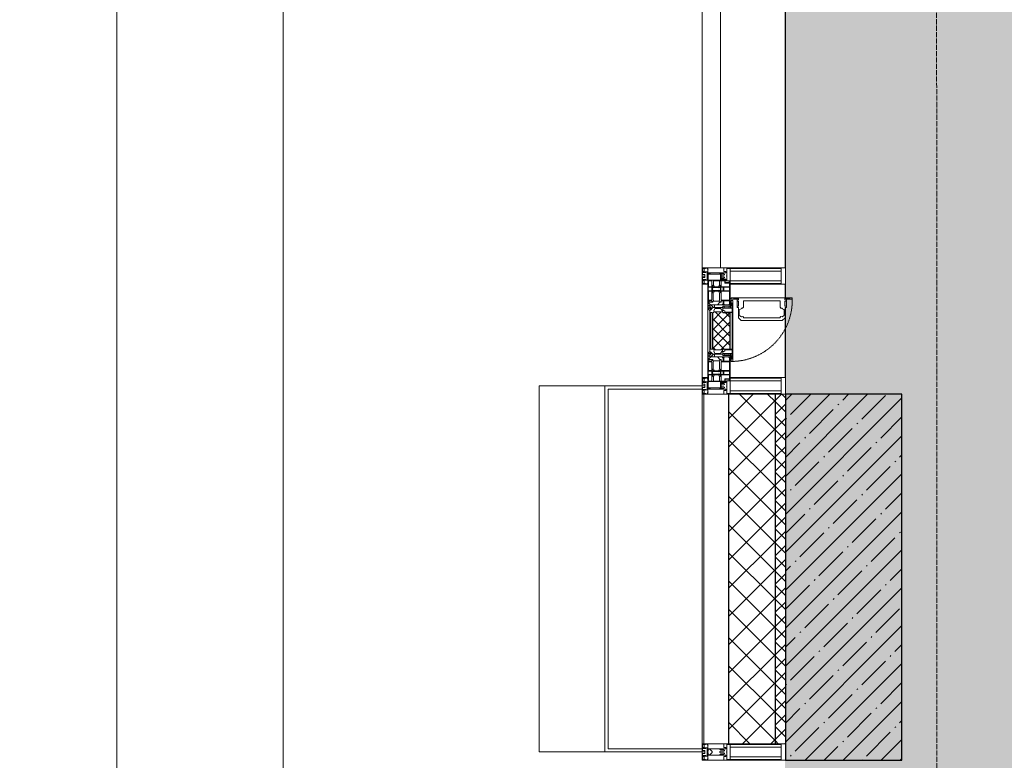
# Model space of a CAD drawing. Header units: millimetres. Extents: x -535184 to 178656, y -69521 to 68256.
# Tile 84 of 256: x -195053 to -192095, y 26922 to 29147. Entities that reach past the tile are written whole.
import ezdxf

# ---------------------------------------------------------------- set-up
doc = ezdxf.new("R2010")
doc.units = ezdxf.units.MM
doc.linetypes.add('-D1-02х01', pattern=[3, 2, -1])
doc.linetypes.add('-D1d1-15x02', pattern=[19, 15, -2, 0, -2])
doc.layers.get('Defpoints').update_dxf_attribs({"color": 31})
for name, color, linetype, lineweight in [('_0', 7, 'Continuous', 13), ('A-ANNO-DIMS', 8, 'Continuous', 5), ('A-COLS', 7, 'Continuous', 5), ('A-DETL-GENF', 7, 'Continuous', 5), ('A-GLAZ', 7, 'Continuous', 5), ('A-GLAZ-CURT', 8, 'Continuous', 5), ('A-GLAZ-CWMG', 8, 'Continuous', 5), ('A-WALL', 7, 'Continuous', 5), ('A-WALL-FNSH', 8, 'Continuous', 5), ('I-WALL', 7, 'Continuous', 5), ('S-COLS', 7, 'Continuous', 5), ('S-GRID', 7, 'Continuous', 5)]:
    doc.layers.add(name, color=color, linetype=linetype, lineweight=lineweight)
doc.styles.add('Calibri Light', font='calibril.ttf', dxfattribs={"width": 0.8, "height": 250})
doc.dimstyles.new('2_5', dxfattribs={"dimscale": 304.8, "dimtxt": 294.337106, "dimasz": 0.492126, "dimexe": 0.492126, "dimexo": 0.492126, "dimgap": 0, "dimtad": 1, "dimdec": 0, "dimrnd": 5, "dimdsep": 46, "dimtxsty": 'Calibri Light', "dimblk1": 'OBLIQUE', "dimblk2": 'OBLIQUE', "dimsah": 1, "dimcen": 0.09, "dimdle": 0.492126, "dimazin": 0, "dimtfac": 1, "dimtdec": 4, "dimtix": 1, "dimtmove": 0, "dimatfit": 3, "dimfxl": 1, "dimtvp": 1, "dimtolj": 1, "dimtzin": 0, "dimlwd": 5, "dimlwe": 5, "dimarcsym": 2})

# ---------------------------------------------------------------- blocks, each defined once
blk = doc.blocks.new('Rectangular Mullion - 50Wx250H-V1-50_AS_M_L11')
at = {"layer": 'A-DETL-GENF'}
for p, q in [((-25, 84), (-25, 250)), ((-25, 250), (0, 250)), ((-23, 237.3), (0, 237.3)), ((-23, 237.3), (-23, 84)), ((-14.9, 84), (-14.9, 237.3)), ((25, 250), (0, 250)), ((23, 237.3), (0, 237.3)), ((14.9, 84), (14.9, 237.3)), ((23, 237.3), (23, 73.6)), ((25, 65.2), (25, 250)), ((0, 84), (-15, 84)), ((-0.5, 73.6), (-15, 73.6)), ((-10, 71.3), (-12, 71.3)), ((-10, 57.4), (-10, 71.3)), ((-7, 65.2), (-5.9, 67.3)), ((-7, 65.2), (-7, 57)), ((-4.1, 67.3), (-5.9, 67.3)), ((-4.1, 67.3), (-2.9, 65.1)), ((-2.9, 65.1), (-2.9, 57)), ((0, 84), (23, 84)), ((0.5, 73.6), (23, 73.6)), ((4.1, 67.3), (2.9, 65.1)), ((2.9, 65.1), (2.9, 57)), ((4.1, 67.3), (5.9, 67.3)), ((7, 65.2), (5.9, 67.3)), ((7, 65.2), (7, 54.7)), ((10, 71.3), (14, 71.3)), ((10, 53), (10, 71.3)), ((14, 71.3), (14, 65.2)), ((14, 65.2), (25, 65.2)), ((8.7, 53), (7, 54.7)), ((8.7, 53), (10, 53)), ((10, 53), (10, 17)), ((-23.8, 14.6), (-25, 14.2)), ((-25, 0), (-25, 14.2)), ((-23.8, 17), (-23.8, 14.6)), ((-22.5, 10.6), (-23.8, 14.6)), ((-22.5, 10.6), (-23.7, 9.9)), ((-23.7, 1.3), (-23.7, 9.9)), ((-23.7, 1.3), (-11.8, 1.3)), ((-23.2, 10.2), (-22.5, 8)), ((-22.5, 8), (-22.5, 4.5)), ((-21.3, 4.5), (-22.5, 4.5)), ((-22.3, 17), (-22.3, 16)), ((-22.3, 16), (-21.3, 16)), ((-19.9, 17), (-21.3, 16)), ((-21.3, 4.5), (-21.3, 6.5)), ((-21.3, 6.5), (-14.2, 6.5)), ((-7.4, 16.6), (-18.4, 16.6)), ((-14.2, 6.5), (-14.2, 4.5)), ((-13.2, 4.5), (-14.2, 4.5)), ((-13.2, 4.5), (-12.2, 7.2)), ((-12.7, 7.6), (-11.3, 11.4)), ((-12.7, 7.6), (-11.8, 6.9)), ((-12.2, 9), (-12.2, 14.8)), ((-12.2, 14.8), (0, 14.8)), ((-11.8, 1.3), (-11.8, 6.9)), ((-10.5, 11.2), (-11.3, 11.4)), ((-10.5, 1.5), (-10.5, 11.2)), ((-4.8, 1.5), (-10.5, 1.5)), ((0, 8), (-4.8, 8)), ((-4.8, 1.5), (-4.8, 8)), ((-2.6, 16.8), (0, 16.8)), ((2.6, 16.8), (0, 16.8)), ((0, 14.8), (0, 16.8)), ((0, 14.8), (0, 16.8)), ((12.2, 14.8), (0, 14.8)), ((0, 0), (0, 8)), ((0, 8), (4.8, 8)), ((0, 0), (0, 8)), ((4.8, 1.5), (4.8, 8)), ((4.8, 1.5), (10.5, 1.5)), ((8.5, 23), (6, 25.5)), ((6, 18), (7.4, 18)), ((7.4, 18), (7.4, 16.6)), ((7.4, 16.6), (18.4, 16.6)), ((7.5, 18.5), (8.5, 18.5)), ((7.5, 17), (7.5, 18.5)), ((10, 17), (7.5, 17)), ((8.5, 18.5), (8.5, 23)), ((10.5, 11.2), (11.3, 11.4)), ((10.5, 1.5), (10.5, 11.2)), ((12.7, 7.6), (11.3, 11.4)), ((12.7, 7.6), (11.8, 6.9)), ((11.8, 1.3), (11.8, 6.9)), ((23.7, 1.3), (11.8, 1.3)), ((12.2, 9), (12.2, 14.8)), ((13.2, 4.5), (12.2, 7.2)), ((13.2, 4.5), (14.2, 4.5)), ((21.3, 6.5), (14.2, 6.5)), ((14.2, 6.5), (14.2, 4.5)), ((18.4, 16.6), (19, 17.6)), ((19, 17.6), (21.3, 16)), ((22.3, 16), (21.3, 16)), ((21.3, 4.5), (21.3, 6.5)), ((21.3, 4.5), (22.5, 4.5)), ((22.3, 17), (22.3, 16)), ((22.3, 17), (23.8, 17)), ((22.5, 10.6), (23.8, 14.6)), ((22.5, 10.6), (23.7, 9.9)), ((23.2, 10.2), (22.5, 8)), ((22.5, 8), (22.5, 4.5)), ((23.7, 1.3), (23.7, 9.9)), ((23.8, 17), (23.8, 14.6)), ((23.8, 14.6), (25, 14.2)), ((25, 0), (25, 14.2)), ((-25, 0), (0, 0)), ((25, 0), (0, 0))]:
    blk.add_line(p, q, dxfattribs=at)
for centre, start, end in [((-0.5, 73.1), 360, 90), ((0.5, 73.1), 90, 180)]:
    blk.add_arc(centre, 0.5, start, end, dxfattribs=at)
blk = doc.blocks.new('Rectangular Mullion - R_StandardFrame_50Wx250H-3540733-50_AS_M_L11')
at = {"layer": 'A-GLAZ-CWMG', "lineweight": 9}
for p, q in [((-25, -17), (-25, 0)), ((-25, 0), (25, 0)), ((25, 0), (25, -250)), ((-25, -250), (-25, -84)), ((25, -250), (-25, -250))]:
    blk.add_line(p, q, dxfattribs=at)
blk = doc.blocks.new('A_PAN_Створка - 383мм-V25-50_AS_M_L11')
at = {"layer": 'A-GLAZ-CURT'}
h = blk.add_hatch(dxfattribs=at)
h.set_pattern_fill('FP_25', color=256, style=0, pattern_type=2)
h.set_pattern_definition([(315, (-1990, -750), (14.14214, 14.14214), []), (45, (-1990, -750), (-14.14214, 14.14214), [])])
h.paths.add_polyline_path([(-57.2, -60.8), (-54.6, -63.4), (-53.6, -82.7), (54.6, -81.8), (54.6, -63.4), (57.2, -60.8), (57.2, -36.4), (54.9, -34.1), (54.5, -31.8), (-54.5, -31.8), (-54.9, -34.1), (-57.2, -36.4), (-57.2, -41.2)])
at = {"layer": 'A-DETL-GENF'}
for p, q in [((-70, -32.1), (-61.4, -23.5)), ((61.4, -23.5), (-61.4, -23.5)), ((-54.9, -25.8), (-53.9, -24.8)), ((-54.9, -29.5), (-54.9, -25.8)), ((-53.9, -30.5), (-54.9, -29.5)), ((-53.9, -24.8), (53.9, -24.8)), ((54.9, -25.8), (53.9, -24.8)), ((53.9, -30.5), (54.9, -29.5)), ((54.9, -29.5), (54.9, -25.8)), ((70, -32.1), (61.4, -23.5)), ((-70, -62.5), (-70, -32.1)), ((-67.8, -38.3), (-65.7, -37.4)), ((-67.8, -55.7), (-67.8, -38.3)), ((-66, -56.5), (-67.8, -55.7)), ((-66, -56.5), (-62, -59.1)), ((-65.7, -37.4), (-60.8, -34.7)), ((-62, -59.1), (-60.7, -61)), ((-60.8, -34.7), (-57.3, -35.9)), ((-55.2, -33.8), (-57.3, -35.9)), ((-54.9, -34.1), (-57.2, -36.4)), ((-57.2, -36.4), (-57.2, -60.8)), ((-55.2, -33.8), (-54.8, -31.5)), ((-54.5, -31.8), (-54.9, -34.1)), ((0, -31.5), (-54.8, -31.5)), ((54.5, -31.8), (-54.5, -31.8)), ((53.9, -30.5), (-53.9, -30.5)), ((0, -31.5), (54.8, -31.5)), ((54.9, -34.1), (54.5, -31.8)), ((55.2, -33.8), (54.8, -31.5)), ((57.2, -36.4), (54.9, -34.1)), ((55.2, -33.8), (57.3, -35.9)), ((57.2, -60.8), (57.2, -36.4)), ((60.8, -34.7), (57.3, -35.9)), ((62, -59.1), (60.7, -61)), ((65.7, -37.4), (60.8, -34.7)), ((66, -56.5), (62, -59.1)), ((67.8, -38.3), (65.7, -37.4)), ((66, -56.5), (67.8, -55.7)), ((67.8, -55.7), (67.8, -38.3)), ((70, -62.5), (70, -32.1)), ((-91.5, -87.5), (-73.9, -87.5)), ((-91.5, -92), (-91.5, -87.5)), ((-83.4, -90.3), (-83.4, -87.5)), ((-73.9, -62.5), (-70, -62.5)), ((-73.9, -87.5), (-73.9, -62.5)), ((-69.4, -66.5), (-73.9, -66.5)), ((-73.9, -81.5), (-69.4, -81.5)), ((-69.4, -85.5), (-73.9, -85.5)), ((-69.4, -81.5), (-69.4, -66.5)), ((-69.4, -90.3), (-69.4, -85.5)), ((-61.7, -62.5), (-67.9, -62.5)), ((-67.9, -62.5), (-67.9, -89.3)), ((-61.7, -64.9), (-61.7, -62.5)), ((-60.1, -67.7), (-61.7, -64.9)), ((-60.7, -61), (-57.4, -61)), ((-56.4, -67.7), (-60.1, -67.7)), ((-57.4, -61), (-54.9, -63.5)), ((-57.2, -60.8), (-54.6, -63.4)), ((-56.4, -89.4), (-56.4, -67.7)), ((-54.9, -63.5), (-54.9, -81.9)), ((-54.9, -81.9), (-53.8, -83)), ((-54.9, -85.6), (-53.9, -84.6)), ((-54.9, -89.3), (-54.9, -85.6)), ((-54.6, -63.4), (-54.6, -81.8)), ((-54.6, -81.8), (-53.6, -82.7)), ((-53.9, -84.6), (53.9, -84.6)), ((53.8, -83), (-53.8, -83)), ((-53.6, -82.7), (53.6, -82.7)), ((53.6, -82.7), (54.6, -81.8)), ((54.9, -81.9), (53.8, -83)), ((54.9, -85.6), (53.9, -84.6)), ((54.6, -63.4), (57.2, -60.8)), ((54.6, -81.8), (54.6, -63.4)), ((57.4, -61), (54.9, -63.5)), ((54.9, -63.5), (54.9, -81.9)), ((54.9, -89.3), (54.9, -85.6)), ((56.4, -67.7), (60.1, -67.7)), ((56.4, -89.4), (56.4, -67.7)), ((60.7, -61), (57.4, -61)), ((60.1, -67.7), (61.7, -64.9)), ((61.7, -62.5), (67.9, -62.5)), ((61.7, -64.9), (61.7, -62.5)), ((67.9, -62.5), (67.9, -89.3)), ((69.4, -66.5), (73.9, -66.5)), ((69.4, -81.5), (69.4, -66.5)), ((73.9, -81.5), (69.4, -81.5)), ((69.4, -85.5), (73.9, -85.5)), ((69.4, -90.3), (69.4, -85.5)), ((73.9, -62.5), (70, -62.5)), ((73.9, -87.5), (73.9, -62.5)), ((91.5, -87.5), (73.9, -87.5)), ((83.4, -90.3), (83.4, -87.5)), ((91.5, -92), (91.5, -87.5)), ((-91.5, -92), (91.5, -92)), ((-83.4, -90.3), (-69.4, -90.3)), ((-67.9, -89.3), (-66.9, -90.3)), ((-66.9, -90.3), (-57.4, -90.3)), ((-57.4, -90.3), (-56.4, -89.4)), ((-53.9, -90.3), (-54.9, -89.3)), ((53.9, -90.3), (-53.9, -90.3)), ((53.9, -90.3), (54.9, -89.3)), ((57.4, -90.3), (56.4, -89.4)), ((66.9, -90.3), (57.4, -90.3)), ((67.9, -89.3), (66.9, -90.3)), ((83.4, -90.3), (69.4, -90.3))]:
    blk.add_line(p, q, dxfattribs=at)
at = {"layer": 'A-DETL-GENF', "color": 9, "true_color": 0xc8c8c8}
for p, q in [((95.1, -87.5), (95.1, -105.1)), ((99.6, -87.5), (95.1, -87.5)), ((99.6, -270.5), (99.6, -87.5)), ((39.7, -109), (31.1, -117.6)), ((31.1, -117.6), (31.1, -240.4)), ((70.1, -109), (39.7, -109)), ((45, -113.3), (42.3, -118.2)), ((42.3, -118.2), (43.5, -121.7)), ((45.9, -111.2), (45, -113.3)), ((63.3, -111.2), (45.9, -111.2)), ((64.1, -113), (63.3, -111.2)), ((64.1, -113), (66.7, -117)), ((66.7, -117), (68.6, -118.3)), ((70.1, -105.1), (70.1, -109)), ((95.1, -105.1), (70.1, -105.1)), ((74.1, -109.6), (74.1, -105.1)), ((89.1, -109.6), (74.1, -109.6)), ((89.1, -105.1), (89.1, -109.6)), ((93.1, -109.6), (93.1, -105.1)), ((97.9, -109.6), (93.1, -109.6)), ((97.9, -95.6), (95.1, -95.6)), ((97.9, -95.6), (97.9, -109.6)), ((41.4, -123.8), (39.1, -124.2)), ((39.1, -179), (39.1, -124.2)), ((41.4, -123.8), (43.5, -121.7)), ((68.6, -118.3), (68.6, -121.6)), ((68.6, -121.6), (71.1, -124.1)), ((71.1, -124.1), (89.5, -124.1)), ((89.5, -124.1), (90.6, -125.2)), ((90.6, -125.2), (90.6, -232.8)), ((39.1, -179), (39.1, -233.8)), ((41.4, -234.2), (39.1, -233.8)), ((41.4, -234.2), (43.5, -236.3)), ((42.3, -239.8), (43.5, -236.3)), ((68.6, -236.4), (71.1, -233.9)), ((68.6, -239.7), (68.6, -236.4)), ((71.1, -233.9), (89.5, -233.9)), ((89.5, -233.9), (90.6, -232.8)), ((39.7, -249), (31.1, -240.4)), ((70.1, -249), (39.7, -249)), ((45, -244.7), (42.3, -239.8)), ((45.9, -246.8), (45, -244.7)), ((63.3, -246.8), (45.9, -246.8)), ((64.1, -245), (63.3, -246.8)), ((64.1, -245), (66.7, -241)), ((66.7, -241), (68.6, -239.7)), ((70.1, -252.9), (70.1, -249)), ((95.1, -252.9), (70.1, -252.9)), ((74.1, -248.4), (74.1, -252.9)), ((89.1, -248.4), (74.1, -248.4)), ((89.1, -252.9), (89.1, -248.4)), ((93.1, -248.4), (93.1, -252.9)), ((97.9, -248.4), (93.1, -248.4)), ((95.1, -270.5), (95.1, -252.9)), ((97.9, -262.4), (95.1, -262.4)), ((97.9, -262.4), (97.9, -248.4)), ((99.6, -270.5), (95.1, -270.5))]:
    blk.add_line(p, q, dxfattribs=at)
at = {"layer": 'A-GLAZ'}
for p, q in [((-67.9, -17), (-171, -17)), ((-171, -17), (-171, -57)), ((-171, -18.5), (-153.5, -18.5)), ((-153.5, -18.5), (-152, -20)), ((-152, -20), (-152, -73.5)), ((-150.5, -17), (-150.5, -29.4)), ((-132.4, -18.6), (-150.5, -18.6)), ((-150.5, -29.4), (-132.4, -29.4)), ((-132.4, -29.4), (-132.4, -18.6)), ((-131, -18.2), (-131, -29.5)), ((-120.8, -18.2), (-131, -18.2)), ((-131, -29.5), (-120.8, -29.5)), ((-120.8, -18.2), (-120.8, -29.5)), ((-119.3, -18.6), (-92.5, -18.6)), ((-119.3, -29.4), (-119.3, -18.6)), ((-92.5, -29.4), (-119.3, -29.4)), ((-92.5, -18.6), (-92.5, -29.4)), ((-90.8, -18.5), (-90.8, -29.4)), ((-87.3, -18.5), (-90.8, -18.5)), ((-90.8, -29.4), (-85.9, -29.4)), ((-87.3, -20.4), (-87.3, -18.5)), ((-87.3, -20.4), (-87.3, -21.9)), ((-84.8, -20.4), (-87.3, -20.4)), ((-87.3, -21.9), (-85.9, -21.9)), ((-85.9, -18.2), (-85.9, -20.4)), ((-75.9, -18.2), (-85.9, -18.2)), ((-85.9, -21.9), (-85.9, -29.4)), ((-85.9, -29.4), (-85.9, -32.5)), ((-83.4, -20.4), (-84.8, -20.4)), ((-70, -33.8), (-83.4, -20.4)), ((-78, -84), (-78, -23.5)), ((-78, -23.5), (-67.9, -23.5)), ((-75.9, -21.5), (-75.9, -18.2)), ((-75.9, -21.5), (-75.9, -23.5)), ((-74.9, -21.5), (-75.9, -21.5)), ((-75.9, -23.5), (-73, -23.5)), ((-74.9, -17.9), (-74.9, -21.5)), ((-68.9, -17.9), (-74.9, -17.9)), ((-67.2, -29.3), (-73, -23.5)), ((-61.4, -23.5), (-70, -32.1)), ((-68.9, -21.5), (-68.9, -17.9)), ((-67.9, -21.5), (-68.9, -21.5)), ((67.9, -17), (-67.9, -17)), ((-61.4, -23.5), (-67.9, -17)), ((-67.9, -17), (-67.9, -23.5)), ((-67.9, -17), (67.9, -17)), ((-67.9, -21.5), (-67.9, -23.5)), ((-67.9, -23.5), (-64.6, -26.8)), ((-67.9, -23.5), (-64.6, -26.8)), ((-64.6, -26.8), (-67.2, -29.3)), ((-64.6, -26.8), (-61.4, -23.5)), ((61.4, -23.5), (-61.4, -23.5)), ((67.9, -17), (61.4, -23.5)), ((70, -32.1), (61.4, -23.5)), ((61.4, -23.5), (64.6, -26.8)), ((67.9, -23.5), (64.6, -26.8)), ((64.6, -26.8), (67.9, -23.5)), ((64.6, -26.8), (67.2, -29.3)), ((67.2, -29.3), (73, -23.5)), ((67.9, -23.5), (67.9, -17)), ((171, -17), (67.9, -17)), ((67.9, -21.5), (67.9, -23.5)), ((67.9, -21.5), (68.9, -21.5)), ((67.9, -23.5), (78, -23.5)), ((68.9, -17.9), (74.9, -17.9)), ((68.9, -21.5), (68.9, -17.9)), ((70, -33.8), (83.4, -20.4)), ((75.9, -23.5), (73, -23.5)), ((74.9, -17.9), (74.9, -21.5)), ((74.9, -21.5), (75.9, -21.5)), ((75.9, -18.2), (85.9, -18.2)), ((75.9, -21.5), (75.9, -18.2)), ((75.9, -21.5), (75.9, -23.5)), ((78, -23.5), (78, -84)), ((83.4, -20.4), (84.8, -20.4)), ((84.8, -20.4), (87.3, -20.4)), ((85.9, -18.2), (85.9, -20.4)), ((85.9, -21.9), (85.9, -29.4)), ((87.3, -21.9), (85.9, -21.9)), ((85.9, -29.4), (85.9, -32.5)), ((90.8, -29.4), (85.9, -29.4)), ((87.3, -18.5), (90.8, -18.5)), ((87.3, -20.4), (87.3, -18.5)), ((87.3, -20.4), (87.3, -21.9)), ((90.8, -18.5), (90.8, -29.4)), ((92.5, -18.6), (92.5, -29.4)), ((119.3, -18.6), (92.5, -18.6)), ((92.5, -29.4), (119.3, -29.4)), ((119.3, -29.4), (119.3, -18.6)), ((120.8, -18.2), (120.8, -29.5)), ((120.8, -18.2), (131, -18.2)), ((131, -29.5), (120.8, -29.5)), ((131, -18.2), (131, -29.5)), ((132.4, -18.6), (150.5, -18.6)), ((132.4, -29.4), (132.4, -18.6)), ((150.5, -29.4), (132.4, -29.4)), ((150.5, -17), (150.5, -29.4)), ((153.5, -18.5), (152, -20)), ((152, -20), (152, -73.5)), ((171, -18.5), (153.5, -18.5)), ((171, -57), (171, -17)), ((-171, -55.5), (-152, -55.5)), ((-171, -57), (-156, -57)), ((-150.5, -33.6), (-150.5, -68)), ((-136.3, -33.6), (-150.5, -33.6)), ((-136.4, -52.4), (-150.5, -52.4)), ((-150.5, -56.6), (-132.4, -56.6)), ((-137.2, -31), (-135.8, -35)), ((-132.5, -31), (-137.2, -31)), ((-137.2, -54.8), (-135.8, -50.8)), ((-132.5, -54.8), (-137.2, -54.8)), ((-132.1, -36.8), (-135.8, -35)), ((-132.1, -49), (-135.8, -50.8)), ((-132.5, -31.9), (-133.4, -33.7)), ((-133.4, -33.7), (-130.1, -35.3)), ((-133.4, -52), (-130.1, -50.4)), ((-132.5, -53.8), (-133.4, -52)), ((-132.5, -31.9), (-132.5, -31)), ((-132.5, -53.8), (-132.5, -54.8)), ((-132.4, -56.6), (-132.4, -82.5)), ((-132.1, -49), (-132.1, -36.8)), ((-131, -30.9), (-131, -33)), ((-120.8, -30.9), (-131, -30.9)), ((-129.4, -34.6), (-131, -33)), ((-129.4, -51.1), (-131, -52.7)), ((-131, -55.1), (-131, -52.7)), ((-120.8, -55.1), (-131, -55.1)), ((-131, -56.5), (-131, -62.6)), ((-131, -56.5), (-120.8, -56.5)), ((-130.1, -35.3), (-129.4, -34.6)), ((-130.1, -35.3), (-130.1, -50.4)), ((-130.1, -50.4), (-129.4, -51.1)), ((-122.4, -34.6), (-120.8, -33)), ((-121.7, -35.3), (-122.4, -34.6)), ((-121.7, -50.4), (-122.4, -51.1)), ((-122.4, -51.1), (-120.8, -52.7)), ((-118.4, -33.7), (-121.7, -35.3)), ((-121.7, -35.3), (-121.7, -50.4)), ((-118.4, -52), (-121.7, -50.4)), ((-120.8, -30.9), (-120.8, -33)), ((-120.8, -55.1), (-120.8, -52.7)), ((-120.8, -56.5), (-120.8, -62.6)), ((-119.7, -36.8), (-115.9, -35)), ((-119.7, -49), (-119.7, -36.8)), ((-119.7, -49), (-115.9, -50.8)), ((-119.3, -31), (-114.6, -31)), ((-119.3, -31.9), (-119.3, -31)), ((-119.3, -31.9), (-118.4, -33.7)), ((-119.3, -53.8), (-118.4, -52)), ((-119.3, -53.8), (-119.3, -54.8)), ((-119.3, -54.8), (-114.6, -54.8)), ((-119.3, -56.6), (-119.3, -82.5)), ((-92.5, -56.6), (-119.3, -56.6)), ((-114.6, -31), (-115.9, -35)), ((-114.6, -54.8), (-115.9, -50.8)), ((-94.1, -33.5), (-115.4, -33.5)), ((-94.1, -52.5), (-115.3, -52.5)), ((-89.9, -35.1), (-94.1, -33.5)), ((-89.9, -50.9), (-94.1, -52.5)), ((-92.5, -56.6), (-92.5, -82.5)), ((-90.8, -56.6), (-85.9, -56.6)), ((-90.8, -62.7), (-90.8, -56.6)), ((-89.9, -32.5), (-89.9, -35.1)), ((-85.9, -32.5), (-89.9, -32.5)), ((-89.9, -35.1), (-89.9, -50.9)), ((-89.9, -52.2), (-89.9, -50.9)), ((-89.9, -52.2), (-88.6, -53.5)), ((-85.9, -53.5), (-88.6, -53.5)), ((-85.9, -53.5), (-78, -45.6)), ((-85.9, -56.6), (-85.9, -53.5)), ((-78, -36.8), (-70, -36.8)), ((-78, -45.6), (-78, -36.8)), ((-70, -32.1), (-70, -62.5)), ((-70, -36.8), (-70, -33.8)), ((70, -62.5), (70, -32.1)), ((70, -36.8), (70, -33.8)), ((78, -36.8), (70, -36.8)), ((78, -45.6), (78, -36.8)), ((85.9, -53.5), (78, -45.6)), ((85.9, -32.5), (89.9, -32.5)), ((85.9, -53.5), (88.6, -53.5)), ((85.9, -56.6), (85.9, -53.5)), ((90.8, -56.6), (85.9, -56.6)), ((89.9, -52.2), (88.6, -53.5)), ((89.9, -32.5), (89.9, -35.1)), ((89.9, -35.1), (94.1, -33.5)), ((89.9, -35.1), (89.9, -50.9)), ((89.9, -50.9), (94.1, -52.5)), ((89.9, -52.2), (89.9, -50.9)), ((90.8, -62.7), (90.8, -56.6)), ((92.5, -56.6), (119.3, -56.6)), ((92.5, -56.6), (92.5, -82.5)), ((94.1, -33.5), (115.4, -33.5)), ((94.1, -52.5), (115.3, -52.5)), ((114.6, -31), (115.9, -35)), ((119.3, -31), (114.6, -31)), ((114.6, -54.8), (115.9, -50.8)), ((119.3, -54.8), (114.6, -54.8)), ((119.7, -36.8), (115.9, -35)), ((119.7, -49), (115.9, -50.8)), ((119.3, -31.9), (118.4, -33.7)), ((118.4, -33.7), (121.7, -35.3)), ((118.4, -52), (121.7, -50.4)), ((119.3, -53.8), (118.4, -52)), ((119.3, -31.9), (119.3, -31)), ((119.3, -53.8), (119.3, -54.8)), ((119.3, -56.6), (119.3, -82.5)), ((119.7, -49), (119.7, -36.8)), ((120.8, -30.9), (120.8, -33)), ((120.8, -30.9), (131, -30.9)), ((122.4, -34.6), (120.8, -33)), ((122.4, -51.1), (120.8, -52.7)), ((120.8, -55.1), (120.8, -52.7)), ((120.8, -55.1), (131, -55.1)), ((120.8, -56.5), (120.8, -62.6)), ((131, -56.5), (120.8, -56.5)), ((121.7, -35.3), (122.4, -34.6)), ((121.7, -35.3), (121.7, -50.4)), ((121.7, -50.4), (122.4, -51.1)), ((129.4, -34.6), (131, -33)), ((130.1, -35.3), (129.4, -34.6)), ((130.1, -50.4), (129.4, -51.1)), ((129.4, -51.1), (131, -52.7)), ((133.4, -33.7), (130.1, -35.3)), ((130.1, -35.3), (130.1, -50.4)), ((133.4, -52), (130.1, -50.4)), ((131, -30.9), (131, -33)), ((131, -55.1), (131, -52.7)), ((131, -56.5), (131, -62.6)), ((132.1, -36.8), (135.8, -35)), ((132.1, -49), (132.1, -36.8)), ((132.1, -49), (135.8, -50.8)), ((150.5, -56.6), (132.4, -56.6)), ((132.4, -56.6), (132.4, -82.5)), ((132.5, -31), (137.2, -31)), ((132.5, -31.9), (132.5, -31)), ((132.5, -31.9), (133.4, -33.7)), ((132.5, -53.8), (133.4, -52)), ((132.5, -53.8), (132.5, -54.8)), ((132.5, -54.8), (137.2, -54.8)), ((137.2, -31), (135.8, -35)), ((137.2, -54.8), (135.8, -50.8)), ((136.3, -33.6), (150.5, -33.6)), ((136.4, -52.4), (150.5, -52.4)), ((150.5, -33.6), (150.5, -68)), ((171, -55.5), (152, -55.5)), ((156, -57), (171, -57)), ((-153, -60), (-153, -73.5)), ((-153, -73.5), (-150, -73.5)), ((-150.5, -68), (-143.5, -68)), ((-150.5, -69.5), (-150.5, -73.5)), ((-145, -69.5), (-150.5, -69.5)), ((-150, -73.5), (-150, -84)), ((-150, -84), (-78, -84)), ((-148.5, -81), (-148.5, -82.5)), ((-143.5, -81), (-148.5, -81)), ((-148.5, -82.5), (-132.4, -82.5)), ((-145, -69.5), (-145, -79.5)), ((-143.5, -68), (-143.5, -81)), ((-120.8, -62.6), (-131, -62.6)), ((-131, -64.6), (-120.8, -64.6)), ((-131, -82.5), (-131, -64.6)), ((-131, -82.5), (-120.8, -82.5)), ((-120.8, -82.5), (-120.8, -64.6)), ((-119.3, -82.5), (-92.5, -82.5)), ((-73.9, -87.5), (-91.5, -87.5)), ((-91.5, -87.5), (-91.5, -92)), ((-80.4, -62.7), (-90.8, -62.7)), ((-90.8, -64.6), (-90.8, -82.5)), ((-80.1, -64.6), (-90.8, -64.6)), ((-90.8, -82.5), (-79.5, -82.5)), ((-78, -84), (-85, -84)), ((-85, -84), (-85, -87.5)), ((-85, -87.5), (-78, -87.5)), ((-80.4, -61.1), (-80.4, -62.7)), ((-78, -61.1), (-80.4, -61.1)), ((-80.1, -66.1), (-80.1, -64.6)), ((-78, -66.1), (-80.1, -66.1)), ((-79.5, -80.6), (-78, -80.6)), ((-79.5, -82.5), (-79.5, -80.6)), ((-78, -66.1), (-78, -61.1)), ((-78, -87.5), (-78, -84)), ((-78, -84), (-73.9, -84)), ((-70, -62.5), (-73.9, -62.5)), ((-73.9, -62.5), (-73.9, -87.5)), ((73.9, -62.5), (70, -62.5)), ((73.9, -87.5), (73.9, -62.5)), ((73.9, -84), (78, -84)), ((91.5, -87.5), (73.9, -87.5)), ((78, -61.1), (80.4, -61.1)), ((78, -66.1), (78, -61.1)), ((78, -66.1), (80.1, -66.1)), ((79.5, -80.6), (78, -80.6)), ((78, -87.5), (78, -84)), ((78, -84), (85, -84)), ((78, -84), (150, -84)), ((85, -87.5), (78, -87.5)), ((79.5, -82.5), (79.5, -80.6)), ((90.8, -82.5), (79.5, -82.5)), ((80.1, -64.6), (90.8, -64.6)), ((80.1, -66.1), (80.1, -64.6)), ((80.4, -61.1), (80.4, -62.7)), ((80.4, -62.7), (90.8, -62.7)), ((85, -84), (85, -87.5)), ((90.8, -64.6), (90.8, -82.5)), ((91.5, -92), (91.5, -87.5)), ((119.3, -82.5), (92.5, -82.5)), ((120.8, -62.6), (131, -62.6)), ((120.8, -82.5), (120.8, -64.6)), ((131, -64.6), (120.8, -64.6)), ((131, -82.5), (120.8, -82.5)), ((131, -82.5), (131, -64.6)), ((148.5, -82.5), (132.4, -82.5)), ((143.5, -68), (143.5, -81)), ((150.5, -68), (143.5, -68)), ((143.5, -81), (148.5, -81)), ((145, -69.5), (150.5, -69.5)), ((145, -69.5), (145, -79.5)), ((148.5, -81), (148.5, -82.5)), ((150, -84), (150, -73.5)), ((150, -73.5), (153, -73.5)), ((150.5, -69.5), (150.5, -73.5)), ((153, -73.5), (153, -60)), ((-91.5, -92), (91.5, -92))]:
    blk.add_line(p, q, dxfattribs=at)
for centre, start, end in [((-156, -60), 0, 90), ((156, -60), 90, 180)]:
    blk.add_arc(centre, 3, start, end, dxfattribs=at)
at = {"layer": 'A-GLAZ', "linetype": '-D1-02х01'}
blk.add_arc((91.4, -87.5), 183, 181.4091, 271.1445, dxfattribs=at)
blk = doc.blocks.new('Rectangular Mullion - 50Wx250H-V26-50_AS_M_L11')
at = {"layer": 'A-DETL-GENF'}
for p, q in [((-25, 65.2), (-25, 250)), ((-25, 250), (0, 250)), ((-23, 237.3), (0, 237.3)), ((-23, 237.3), (-23, 73.6)), ((-14.9, 84), (-14.9, 237.3)), ((25, 250), (0, 250)), ((23, 237.3), (0, 237.3)), ((14.9, 84), (14.9, 237.3)), ((23, 237.3), (23, 84)), ((25, 84), (25, 250)), ((-14, 65.2), (-25, 65.2)), ((0, 84), (-23, 84)), ((-0.5, 73.6), (-23, 73.6)), ((-14, 71.3), (-14, 65.2)), ((-10, 71.3), (-14, 71.3)), ((-10, 53), (-10, 71.3)), ((-7, 65.2), (-5.9, 67.3)), ((-7, 65.2), (-7, 54.7)), ((-4.1, 67.3), (-5.9, 67.3)), ((-4.1, 67.3), (-2.9, 65.1)), ((-2.9, 65.1), (-2.9, 57)), ((0, 84), (15, 84)), ((0.5, 73.6), (15, 73.6)), ((4.1, 67.3), (2.9, 65.1)), ((2.9, 65.1), (2.9, 57)), ((4.1, 67.3), (5.9, 67.3)), ((7, 65.2), (5.9, 67.3)), ((7, 65.2), (7, 57)), ((10, 71.3), (12, 71.3)), ((10, 57.4), (10, 71.3)), ((-8.7, 53), (-10, 53)), ((-10, 53), (-10, 17)), ((-8.7, 53), (-7, 54.7)), ((-23.8, 14.6), (-25, 14.2)), ((-25, 0), (-25, 14.2)), ((-22.3, 17), (-23.8, 17)), ((-23.8, 17), (-23.8, 14.6)), ((-22.5, 10.6), (-23.8, 14.6)), ((-22.5, 10.6), (-23.7, 9.9)), ((-23.7, 1.3), (-23.7, 9.9)), ((-23.7, 1.3), (-11.8, 1.3)), ((-23.2, 10.2), (-22.5, 8)), ((-22.5, 8), (-22.5, 4.5)), ((-21.3, 4.5), (-22.5, 4.5)), ((-22.3, 17), (-22.3, 16)), ((-22.3, 16), (-21.3, 16)), ((-19, 17.6), (-21.3, 16)), ((-21.3, 4.5), (-21.3, 6.5)), ((-21.3, 6.5), (-14.2, 6.5)), ((-18.4, 16.6), (-19, 17.6)), ((-7.4, 16.6), (-18.4, 16.6)), ((-14.2, 6.5), (-14.2, 4.5)), ((-13.2, 4.5), (-14.2, 4.5)), ((-13.2, 4.5), (-12.2, 7.2)), ((-12.7, 7.6), (-11.3, 11.4)), ((-12.7, 7.6), (-11.8, 6.9)), ((-12.2, 9), (-12.2, 14.8)), ((-12.2, 14.8), (0, 14.8)), ((-11.8, 1.3), (-11.8, 6.9)), ((-10.5, 11.2), (-11.3, 11.4)), ((-10.5, 1.5), (-10.5, 11.2)), ((-4.8, 1.5), (-10.5, 1.5)), ((-10, 17), (-7.5, 17)), ((-8.5, 23), (-6, 25.5)), ((-8.5, 18.5), (-8.5, 23)), ((-7.5, 18.5), (-8.5, 18.5)), ((-7.5, 17), (-7.5, 18.5)), ((-7.4, 18), (-7.4, 16.6)), ((-6, 18), (-7.4, 18)), ((0, 8), (-4.8, 8)), ((-4.8, 1.5), (-4.8, 8)), ((-2.6, 16.8), (0, 16.8)), ((2.6, 16.8), (0, 16.8)), ((0, 14.8), (0, 16.8)), ((0, 14.8), (0, 16.8)), ((12.2, 14.8), (0, 14.8)), ((0, 0), (0, 8)), ((0, 8), (4.8, 8)), ((0, 0), (0, 8)), ((4.8, 1.5), (4.8, 8)), ((4.8, 1.5), (10.5, 1.5)), ((7.4, 16.6), (18.4, 16.6)), ((10.5, 11.2), (11.3, 11.4)), ((10.5, 1.5), (10.5, 11.2)), ((12.7, 7.6), (11.3, 11.4)), ((12.7, 7.6), (11.8, 6.9)), ((11.8, 1.3), (11.8, 6.9)), ((23.7, 1.3), (11.8, 1.3)), ((12.2, 9), (12.2, 14.8)), ((13.2, 4.5), (12.2, 7.2)), ((13.2, 4.5), (14.2, 4.5)), ((21.3, 6.5), (14.2, 6.5)), ((14.2, 6.5), (14.2, 4.5)), ((21.1, 16.2), (21.3, 16)), ((22.3, 16), (21.3, 16)), ((21.3, 4.5), (21.3, 6.5)), ((21.3, 4.5), (22.5, 4.5)), ((22.3, 17), (22.3, 16)), ((22.5, 10.6), (23.8, 14.6)), ((22.5, 10.6), (23.7, 9.9)), ((23.2, 10.2), (22.5, 8)), ((22.5, 8), (22.5, 4.5)), ((23.7, 1.3), (23.7, 9.9)), ((23.8, 17), (23.8, 14.6)), ((23.8, 14.6), (25, 14.2)), ((25, 0), (25, 14.2)), ((-25, 0), (0, 0)), ((25, 0), (0, 0))]:
    blk.add_line(p, q, dxfattribs=at)
for centre, start, end in [((-0.5, 73.1), 360, 90), ((0.5, 73.1), 90, 180)]:
    blk.add_arc(centre, 0.5, start, end, dxfattribs=at)
blk = doc.blocks.new('Rectangular Mullion - R_StandardFrame_50Wx250H-3541503-50_AS_M_L11')
at = {"layer": 'A-GLAZ-CWMG', "lineweight": 9}
for p, q in [((-25, -250), (-25, 0)), ((-25, 0), (25, 0)), ((25, 0), (25, -17)), ((25, -84), (25, -250)), ((25, -250), (-25, -250))]:
    blk.add_line(p, q, dxfattribs=at)
blk = doc.blocks.new('Rectangular Mullion - 50Wx250H-2623690-50_AS_M_L11')
at = {"layer": 'A-DETL-GENF'}
for p, q in [((-25, 65.2), (-25, 250)), ((-25, 250), (0, 250)), ((-23, 237.3), (0, 237.3)), ((-23, 237.3), (-23, 73.6)), ((-14.9, 84), (-14.9, 237.3)), ((25, 250), (0, 250)), ((23, 237.3), (0, 237.3)), ((14.9, 84), (14.9, 237.3)), ((23, 237.3), (23, 73.6)), ((25, 65.2), (25, 250)), ((-14, 65.2), (-25, 65.2)), ((0, 84), (-23, 84)), ((-0.5, 73.6), (-23, 73.6)), ((-14, 71.3), (-14, 65.2)), ((-10, 71.3), (-14, 71.3)), ((-10, 53), (-10, 71.3)), ((-7, 65.2), (-5.9, 67.3)), ((-7, 65.2), (-7, 54.7)), ((-4.1, 67.3), (-5.9, 67.3)), ((-4.1, 67.3), (-2.9, 65.1)), ((-2.9, 65.1), (-2.9, 54.6)), ((0, 84), (23, 84)), ((0.5, 73.6), (23, 73.6)), ((4.1, 67.3), (2.9, 65.1)), ((2.9, 65.1), (2.9, 54.6)), ((4.1, 67.3), (5.9, 67.3)), ((7, 65.2), (5.9, 67.3)), ((7, 65.2), (7, 54.7)), ((10, 71.3), (14, 71.3)), ((10, 53), (10, 71.3)), ((14, 71.3), (14, 65.2)), ((14, 65.2), (25, 65.2)), ((-8.7, 53), (-10, 53)), ((-10, 53), (-10, 17)), ((-8.7, 53), (-7, 54.7)), ((-8.5, 23), (-1.5, 30)), ((-1.3, 53), (-2.9, 54.6)), ((-1.5, 30), (0, 30)), ((0, 53), (-1.3, 53)), ((0, 53), (1.3, 53)), ((1.5, 30), (0, 30)), ((1.3, 53), (2.9, 54.6)), ((8.5, 23), (1.5, 30)), ((8.7, 53), (7, 54.7)), ((8.7, 53), (10, 53)), ((10, 53), (10, 17)), ((-23.8, 14.6), (-25, 14.2)), ((-25, 0), (-25, 14.2)), ((-22.3, 17), (-23.8, 17)), ((-23.8, 17), (-23.8, 14.6)), ((-22.5, 10.6), (-23.8, 14.6)), ((-22.5, 10.6), (-23.7, 9.9)), ((-23.7, 1.3), (-23.7, 9.9)), ((-23.7, 1.3), (-11.8, 1.3)), ((-23.2, 10.2), (-22.5, 8)), ((-22.5, 8), (-22.5, 4.5)), ((-21.3, 4.5), (-22.5, 4.5)), ((-22.3, 17), (-22.3, 16)), ((-22.3, 16), (-21.3, 16)), ((-19, 17.6), (-21.3, 16)), ((-21.3, 4.5), (-21.3, 6.5)), ((-21.3, 6.5), (-14.2, 6.5)), ((-18.4, 16.6), (-19, 17.6)), ((-7.4, 16.6), (-18.4, 16.6)), ((-14.2, 6.5), (-14.2, 4.5)), ((-13.2, 4.5), (-14.2, 4.5)), ((-13.2, 4.5), (-12.2, 7.2)), ((-12.7, 7.6), (-11.3, 11.4)), ((-12.7, 7.6), (-11.8, 6.9)), ((-12.2, 9), (-12.2, 14.8)), ((-12.2, 14.8), (0, 14.8)), ((-11.8, 1.3), (-11.8, 6.9)), ((-10.5, 11.2), (-11.3, 11.4)), ((-10.5, 1.5), (-10.5, 11.2)), ((-4.8, 1.5), (-10.5, 1.5)), ((-10, 17), (-7.5, 17)), ((-8.5, 18.5), (-8.5, 23)), ((-7.5, 18.5), (-8.5, 18.5)), ((-7.5, 17), (-7.5, 18.5)), ((-7.4, 18), (-7.4, 16.6)), ((-2.6, 18), (-7.4, 18)), ((0, 8), (-4.8, 8)), ((-4.8, 1.5), (-4.8, 8)), ((-2.6, 18), (-2.6, 16.8)), ((-2.6, 16.8), (0, 16.8)), ((2.6, 16.8), (0, 16.8)), ((0, 14.8), (0, 16.8)), ((0, 14.8), (0, 16.8)), ((12.2, 14.8), (0, 14.8)), ((0, 0), (0, 8)), ((0, 8), (4.8, 8)), ((0, 0), (0, 8)), ((2.6, 18), (2.6, 16.8)), ((2.6, 18), (7.4, 18)), ((4.8, 1.5), (4.8, 8)), ((4.8, 1.5), (10.5, 1.5)), ((7.4, 18), (7.4, 16.6)), ((7.4, 16.6), (18.4, 16.6)), ((7.5, 18.5), (8.5, 18.5)), ((7.5, 17), (7.5, 18.5)), ((10, 17), (7.5, 17)), ((8.5, 18.5), (8.5, 23)), ((10.5, 11.2), (11.3, 11.4)), ((10.5, 1.5), (10.5, 11.2)), ((12.7, 7.6), (11.3, 11.4)), ((12.7, 7.6), (11.8, 6.9)), ((11.8, 1.3), (11.8, 6.9)), ((23.7, 1.3), (11.8, 1.3)), ((12.2, 9), (12.2, 14.8)), ((13.2, 4.5), (12.2, 7.2)), ((13.2, 4.5), (14.2, 4.5)), ((21.3, 6.5), (14.2, 6.5)), ((14.2, 6.5), (14.2, 4.5)), ((18.4, 16.6), (19, 17.6)), ((19, 17.6), (21.3, 16)), ((22.3, 16), (21.3, 16)), ((21.3, 4.5), (21.3, 6.5)), ((21.3, 4.5), (22.5, 4.5)), ((22.3, 17), (22.3, 16)), ((22.3, 17), (23.8, 17)), ((22.5, 10.6), (23.8, 14.6)), ((22.5, 10.6), (23.7, 9.9)), ((23.2, 10.2), (22.5, 8)), ((22.5, 8), (22.5, 4.5)), ((23.7, 1.3), (23.7, 9.9)), ((23.8, 17), (23.8, 14.6)), ((23.8, 14.6), (25, 14.2)), ((25, 0), (25, 14.2)), ((-25, 0), (0, 0)), ((25, 0), (0, 0))]:
    blk.add_line(p, q, dxfattribs=at)
for centre, start, end in [((-0.5, 73.1), 360, 90), ((0.5, 73.1), 90, 180)]:
    blk.add_arc(centre, 0.5, start, end, dxfattribs=at)
blk = doc.blocks.new('Rectangular Mullion - R_StandardFrame_50Wx250H-5022729-50_AS_M_L11')
at = {"layer": 'A-GLAZ-CWMG', "lineweight": 9}
for p, q in [((-25, -250), (-25, 0)), ((-25, 0), (25, 0)), ((25, 0), (25, -250)), ((25, -250), (-25, -250))]:
    blk.add_line(p, q, dxfattribs=at)
blk = doc.blocks.new('Rectangular Mullion - R_StandardFrame_50Wx250H-3340179-50_AS_M_L11')
at = {"layer": 'A-GLAZ-CWMG'}
for p, q in [((-750, 2130), (-750, 1850)), ((-500, 2130), (-500, 2089.6)), ((-500, 2060.1), (-500, 1850))]:
    blk.add_line(p, q, dxfattribs=at)
blk = doc.blocks.new('System Panel - A_PAN_Glass-5023333-50_AS_M_L11')
at = {"layer": 'A-GLAZ-CURT'}
for p, q in [((-787.5, 55), (-787.5, 0)), ((787.5, 55), (-773.5, 55)), ((787.5, 0), (787.5, 55)), ((-787.5, 0), (787.5, 0))]:
    blk.add_line(p, q, dxfattribs=at)
blk = doc.blocks.new('Rectangular Mullion - R_StandardFrame_50Wx250H-3340180-50_AS_M_L11')
at = {"layer": 'A-GLAZ-CWMG'}
blk.add_line((-500, 2180), (-500, 3730), dxfattribs=at)
blk = doc.blocks.new('RST_AR_KMN_R22_B3_FCD_rvt-1-50_AS_M_L11')
at = {"layer": 'A-WALL'}
h = blk.add_hatch(dxfattribs=at)
h.set_pattern_fill('FP_7', color=256, style=0, pattern_type=2)
h.set_pattern_definition([(45, (0, 0), (-42.4264, 42.4264), []), (135, (0, 0), (-42.4264, -42.4264), [])])
h.paths.add_polyline_path([(-670, 750), (-530, 750), (-530, 1800), (-670, 1800), (-670, 1477.9)])
h = blk.add_hatch(dxfattribs=at)
h.set_pattern_fill('FP_6', color=256, style=0, pattern_type=2)
h.set_pattern_definition([(45, (0, 0), (-21.2132, 21.2132), []), (135, (0, 0), (-21.2132, -21.2132), [])])
h.paths.add_polyline_path([(-500, 750), (-500, 1800), (-530, 1800), (-530, 750)])
at = {"layer": 'A-COLS'}
for p, q in [((-1239.7, 1825), (-1042.7, 1825)), ((-1239.7, 1825), (-1239.7, 725)), ((-1042.7, 725), (-1239.7, 725))]:
    blk.add_line(p, q, dxfattribs=at)
at = {"layer": 'A-COLS', "lineweight": 18}
for p, q in [((-750, 1825), (-1042.7, 1825)), ((-1042.7, 1825), (-1042.7, 725)), ((-1032.6, 735), (-1032.6, 1815)), ((-1032.6, 1815), (-750, 1815)), ((-750, 1815), (-750, 1825)), ((-1042.7, 725), (-750, 725)), ((-750, 735), (-1032.6, 735)), ((-750, 725), (-750, 735))]:
    blk.add_line(p, q, dxfattribs=at)
at = {"layer": 'A-WALL'}
for p, q in [((-670, 1800), (-745, 1800)), ((-745, 750), (-745, 1800)), ((-500, 1800), (-530, 1800)), ((-500, 750), (-500, 1800)), ((-745, 750), (-670, 750)), ((-530, 750), (-500, 750))]:
    blk.add_line(p, q, dxfattribs=at)
at = {"layer": 'A-WALL', "lineweight": 25}
for p, q in [((-530, 1800), (-670, 1800)), ((-670, 750), (-670, 1800)), ((-530, 750), (-530, 1800)), ((-670, 750), (-530, 750))]:
    blk.add_line(p, q, dxfattribs=at)
at = {"layer": 'A-WALL-FNSH'}
for p, q in [((-750, 1800), (-750, 750)), ((-745, 1800), (-750, 1800)), ((-750, 750), (-745, 750))]:
    blk.add_line(p, q, dxfattribs=at)
at = {"layer": 'A-GLAZ-CURT', "lineweight": 5}
for name, p, rotation in [('System Panel - A_PAN_Glass-5023333-50_AS_M_L11', (-750, 2967.5), 269.9999999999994), ('A_PAN_Створка - 383мм-V25-50_AS_M_L11', (-750, 1990), 89.99999999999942)]:
    blk.add_blockref(name, p, dxfattribs=dict(at, rotation=rotation))
at = {"layer": 'A-GLAZ-CWMG', "lineweight": 5}
for name in ['Rectangular Mullion - R_StandardFrame_50Wx250H-3340180-50_AS_M_L11', 'Rectangular Mullion - R_StandardFrame_50Wx250H-3340179-50_AS_M_L11']:
    blk.add_blockref(name, (0, 0), dxfattribs=at)
at = {"layer": 'A-GLAZ-CWMG', "lineweight": 5, "rotation": 269.9999999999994}
for name, p in [('Rectangular Mullion - 50Wx250H-V26-50_AS_M_L11', (-750, 2155)), ('Rectangular Mullion - 50Wx250H-V1-50_AS_M_L11', (-750, 1825)), ('Rectangular Mullion - 50Wx250H-2623690-50_AS_M_L11', (-750, 725))]:
    blk.add_blockref(name, p, dxfattribs=at)
at = {"layer": 'A-GLAZ-CWMG', "lineweight": 5, "extrusion": (0, 0, -1), "rotation": 270.0000000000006}
for name, p in [('Rectangular Mullion - R_StandardFrame_50Wx250H-3541503-50_AS_M_L11', (750, 2155)), ('Rectangular Mullion - R_StandardFrame_50Wx250H-3540733-50_AS_M_L11', (750, 1825)), ('Rectangular Mullion - R_StandardFrame_50Wx250H-5022729-50_AS_M_L11', (750, 725))]:
    blk.add_blockref(name, p, dxfattribs=at)
blk = doc.blocks.new('_Oblique')
at = {"color": 0, "linetype": 'ByBlock', "lineweight": -2}
blk.add_line((-0.5, -0.5), (0.5, 0.5), dxfattribs=at)
blk = doc.blocks.new('*D12468')
at = {"layer": 'A-ANNO-DIMS', "color": 0, "lineweight": 5, "transparency": 16777216}
for p, q in [((-194261.1, 26122.1), (-194261.1, 34222.1)), ((-194217.1, 34072.1), (-194111.1, 34072.1)), ((-194217.1, 26272.1), (-194111.1, 26272.1))]:
    blk.add_line(p, q, dxfattribs=at)
at = {"layer": 'Defpoints', "color": 0, "transparency": 16777216}
for p in [(-194367.1, 34072.1), (-194261.1, 34072.1), (-194367.1, 26272.1)]:
    blk.add_point(p, dxfattribs=at)
at = {"layer": 'A-ANNO-DIMS', "color": 0, "lineweight": 5, "transparency": 16777216, "xscale": 150, "yscale": 150, "zscale": 150}
for p, rotation in [((-194261.1, 34072.1), 90), ((-194261.1, 26272.1), 270)]:
    blk.add_blockref('_Oblique', p, dxfattribs=dict(at, rotation=rotation))
at = {"layer": 'A-ANNO-DIMS', "color": 0, "transparency": 16777216, "insert": (-194388.8, 30172.1), "char_height": 250, "width": 799.053, "attachment_point": 5, "rotation": 90, "style": 'Calibri Light'}
blk.add_mtext('\\A1;7800', dxfattribs=at)
blk = doc.blocks.new('*D12475')
at = {"layer": 'A-ANNO-DIMS', "color": 0, "lineweight": 5, "transparency": 16777216}
for p, q in [((-194761.1, 26122.1), (-194761.1, 55622.1)), ((-194717.1, 55472.1), (-194611.1, 55472.1)), ((-194717.1, 26272.1), (-194611.1, 26272.1))]:
    blk.add_line(p, q, dxfattribs=at)
at = {"layer": 'Defpoints', "color": 0, "transparency": 16777216}
for p in [(-194867.1, 55472.1), (-194761.1, 55472.1), (-194867.1, 26272.1)]:
    blk.add_point(p, dxfattribs=at)
at = {"layer": 'A-ANNO-DIMS', "color": 0, "lineweight": 5, "transparency": 16777216, "xscale": 150, "yscale": 150, "zscale": 150}
for p, rotation in [((-194761.1, 55472.1), 90), ((-194761.1, 26272.1), 270)]:
    blk.add_blockref('_Oblique', p, dxfattribs=dict(at, rotation=rotation))
at = {"layer": 'A-ANNO-DIMS', "color": 0, "transparency": 16777216, "insert": (-194888.8, 40872.1), "char_height": 250, "width": 978.55, "attachment_point": 5, "rotation": 90, "style": 'Calibri Light'}
blk.add_mtext('\\A1;29200', dxfattribs=at)

msp = doc.modelspace()

# ---------------------------------------------------------------- hatches: boundary and pattern name
at = {"layer": '_0', "transparency": 33554534}
h = msp.add_hatch(color=252, dxfattribs=at)
h.dxf.hatch_style = 1
h.paths.add_polyline_path([(-186501.3, 32972.1), (-186502.9, 35272.1), (-186002.9, 35272.1), (-186002.9, 36222.1), (-183952.9, 36222.1), (-183952.9, 40272.1), (-179002.9, 40272.1), (-179002.9, 38772.1), (-177452.9, 38772.1), (-177452.9, 45172.1), (-185852.9, 45172.1), (-185852.9, 46972.1), (-186852.9, 46972.1), (-186852.9, 48972.1), (-184102.9, 48972.1), (-184102.9, 48272.1), (-183352.9, 48272.1), (-183352.9, 47272.1), (-163952.9, 47272.1), (-163952.9, 48972.1), (-160672.9, 48972.1), (-160672.9, 46972.1), (-161752.9, 46972.1), (-161752.9, 45172.1), (-169752.9, 45172.1), (-169752.9, 36222.1), (-161802.9, 36222.1), (-161802.9, 35822.1), (-161302.9, 35822.1), (-161302.9, 32972.1), (-163452.9, 32972.1), (-163452.9, 34122.1), (-183852.9, 34122.1), (-183852.9, 32972.1)], flags=16)
h.paths.add_polyline_path([(-192753.7, 55672.9), (-154802.1, 55672.9), (-154802.1, 25721.3), (-192753.7, 25721.3)])
at = {"layer": 'S-COLS'}
h = msp.add_hatch(dxfattribs=at)
h.set_pattern_fill('FP_1', color=256, style=0, pattern_type=2)
h.set_pattern_definition([(45, (-192252.935, 26222.13), (-57.0246, 57.0246), []), (45, (-192195.91, 26222.13), (-57.0246, 57.0246), [100.806, -20.161, 3.353, -16.808])])
h.paths.add_polyline_path([(-192402.9, 26922.1), (-192402.9, 28022.1), (-192752.9, 28022.1), (-192752.9, 26922.1)])

# ---------------------------------------------------------------- linework, layer by layer
at = {"layer": 'I-WALL'}
for p, q in [((-192753.7, 28402.1), (-192753.7, 29952.1)), ((-192752.9, 29952.1), (-192752.9, 28402.1)), ((-192753.7, 28311.7), (-192753.7, 28352.1)), ((-192752.9, 28352.1), (-192752.9, 28311.7)), ((-192753.7, 28072.1), (-192753.7, 28282.2)), ((-192752.9, 28282.2), (-192752.9, 28072.1))]:
    msp.add_line(p, q, dxfattribs=at)
at = {"layer": 'S-COLS', "lineweight": 25}
for p, q in [((-192752.9, 28022.1), (-192752.9, 26922.1)), ((-192402.9, 28022.1), (-192752.9, 28022.1)), ((-192402.9, 26922.1), (-192402.9, 28022.1)), ((-192752.9, 26922.1), (-192402.9, 26922.1))]:
    msp.add_line(p, q, dxfattribs=at)
at = {"layer": 'S-GRID', "linetype": '-D1d1-15x02'}
msp.add_line((-192297.7, 23517.8), (-192302.9, 57033.3), dxfattribs=at)

# ---------------------------------------------------------------- block references
at = {"lineweight": 5}
msp.add_blockref('RST_AR_KMN_R22_B3_FCD_rvt-1-50_AS_M_L11', (-192252.9, 26222.1), dxfattribs=at)

# ---------------------------------------------------------------- dimensions: what is measured, and where the dimension line sits
at = {"layer": 'A-ANNO-DIMS'}
for base, p1, p2, override, picture, middle in [((-194761.1, 55472.1), (-194867.1, 26272.1), (-194867.1, 55472.1), {"dimpost": '<>', "dimfxl": 29200}, '*D12475', (-194888.8, 40872.1)), ((-194261.1, 34072.1), (-194367.1, 26272.1), (-194367.1, 34072.1), {"dimpost": '<>', "dimfxl": 7800}, '*D12468', (-194388.8, 30172.1))]:
    dim = msp.add_linear_dim(base=base, p1=p1, p2=p2, angle=90, dimstyle='2_5', override=override, dxfattribs=at)
    dim.commit()
    dim.dimension.update_dxf_attribs({"geometry": picture, "text_midpoint": middle})

doc.saveas('drawing.dxf')
